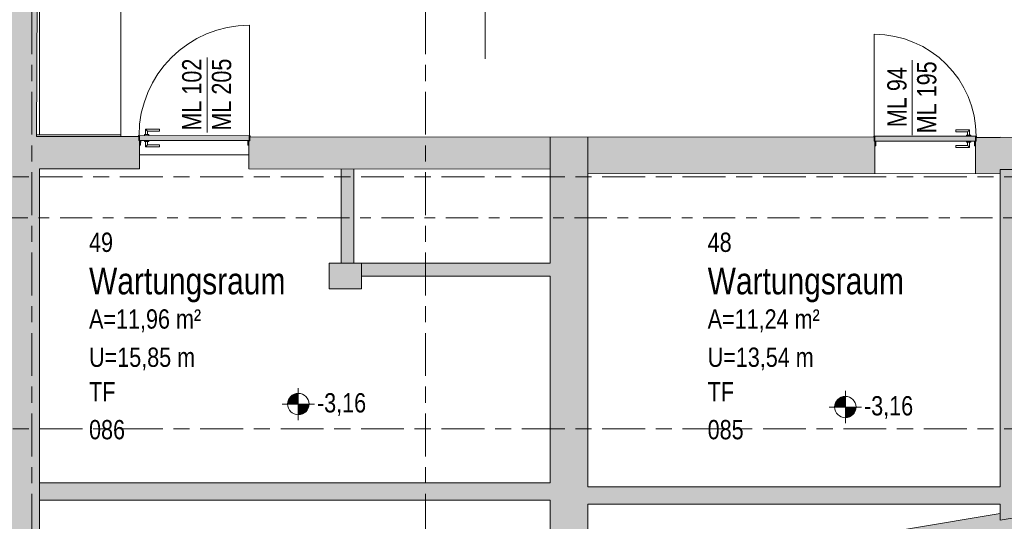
# Model space of a CAD drawing. Header units: metres. Extents: x 2 to 163, y -54 to 869.
# Tile 61 of 78: x 55.95 to 65.14, y -23.19 to -18.52. Entities that reach past the tile are written whole.
import ezdxf

# ---------------------------------------------------------------- set-up
doc = ezdxf.new("R2010")
doc.units = ezdxf.units.M
doc.linetypes.add('_Rasterlinie_', pattern=[0.75, 0.4, -0.1, 0.15, -0.1])
doc.linetypes.add('_Schnittlinie_', pattern=[0.6, 0.3, -0.1, 0.1, -0.1])
for name, color, linetype, lineweight in [('A_Geschossdecken', 7, 'Continuous', 5), ('A_Hoehenkoten', 124, 'Continuous', 5), ('A_Linien_Raumtrennung', 7, 'Continuous', 5), ('A_Raster', 128, 'Continuous', 5), ('A_Raum-Txt', 16, 'Continuous', 5), ('A_Symbol-S_A', 172, 'Continuous', 5), ('A_Tragwerksstützen', 7, 'Continuous', 5), ('A_Tuer', 128, 'Continuous', 5), ('A_Türen_Element', 128, 'Continuous', 5), ('A_Türen_Rahmen', 128, 'Continuous', 5), ('A_Wand', 244, 'Continuous', 5), ('A_Wand_Schraff', 1, 'Continuous', 5), ('A_Öffnung', 128, 'Continuous', 5)]:
    doc.layers.add(name, color=color, linetype=linetype, lineweight=lineweight)
doc.styles.add('Arial_1', font='arial.ttf', dxfattribs={"width": 0.8, "height": 0.18})
doc.styles.add('Arial_B', font='txt', dxfattribs={"width": 0.8, "height": 0.25})

# ---------------------------------------------------------------- blocks, each defined once
blk = doc.blocks.new('TU DF 1 - Stahl-Eckzarge flächenbündig - DL - 920 x 1940-8580542-AB-E-1 OK FFB')
at = {"layer": 'A_Tuer', "lineweight": 9}
h = blk.add_hatch(color=253, dxfattribs=at)
h.paths.add_polyline_path([(-0.475, -0.18), (-0.478, -0.178), (-0.478, -0.17), (-0.48, -0.17), (-0.48, -0.18)], flags=0)
h.paths.add_polyline_path([(-0.47, -0.09), (-0.47, -0.1), (-0.468, -0.1), (-0.468, -0.092), (-0.462, -0.092), (-0.462, -0.133), (-0.477, -0.133), (-0.477, -0.178), (-0.475, -0.18), (-0.475, -0.135), (-0.46, -0.135), (-0.46, -0.09)], flags=0)
h.paths.add_polyline_path([(0.475, -0.18), (0.48, -0.18), (0.48, -0.17), (0.478, -0.17), (0.478, -0.178)], flags=0)
h.paths.add_polyline_path([(0.46, -0.09), (0.46, -0.135), (0.475, -0.135), (0.475, -0.18), (0.477, -0.178), (0.477, -0.133), (0.462, -0.133), (0.462, -0.092), (0.468, -0.092), (0.468, -0.1), (0.47, -0.1), (0.47, -0.09)], flags=0)
blk.add_hatch(color=253, dxfattribs=at).paths.add_polyline_path([(-0.471, -0.135), (-0.471, -0.18), (0.471, -0.18), (0.471, -0.135), (-0.4552, -0.135)], flags=0)
at = {"layer": 'A_Tuer', "color": 250, "lineweight": 9}
for p, q in [((-0.415, -0.075), (-0.415, -0.125)), ((-0.285, -0.075), (-0.415, -0.075)), ((-0.415, -0.075), (-0.415, -0.125)), ((-0.285, -0.075), (-0.415, -0.075)), ((-0.285, -0.075), (-0.285, -0.095)), ((-0.285, -0.075), (-0.285, -0.095)), ((-0.425, -0.125), (-0.425, -0.135)), ((-0.425, -0.125), (-0.385, -0.125)), ((-0.425, -0.18), (-0.425, -0.19)), ((-0.395, -0.125), (-0.395, -0.095)), ((-0.395, -0.095), (-0.285, -0.095)), ((-0.395, -0.125), (-0.395, -0.095)), ((-0.395, -0.095), (-0.285, -0.095)), ((-0.385, -0.135), (-0.385, -0.125)), ((-0.385, -0.19), (-0.385, -0.18)), ((-0.385, -0.19), (-0.425, -0.19)), ((-0.415, -0.19), (-0.415, -0.24)), ((-0.415, -0.19), (-0.415, -0.24)), ((-0.415, -0.24), (-0.285, -0.24)), ((-0.415, -0.24), (-0.285, -0.24)), ((-0.395, -0.22), (-0.395, -0.19)), ((-0.395, -0.22), (-0.395, -0.19)), ((-0.285, -0.22), (-0.395, -0.22)), ((-0.285, -0.22), (-0.395, -0.22)), ((-0.285, -0.22), (-0.285, -0.24)), ((-0.285, -0.22), (-0.285, -0.24))]:
    blk.add_line(p, q, dxfattribs=at)
for points in [[(-0.395, -0.095), (-0.395, -0.095), (-0.3952, -0.0948), (-0.3957, -0.0943), (-0.3963, -0.0937), (-0.3969, -0.0931), (-0.3975, -0.0925), (-0.3981, -0.0919), (-0.3989, -0.0911), (-0.3998, -0.0902), (-0.4006, -0.0894), (-0.4012, -0.0888), (-0.4018, -0.0882), (-0.4024, -0.0876), (-0.403, -0.087), (-0.4037, -0.0863), (-0.4043, -0.0857), (-0.405, -0.085), (-0.4057, -0.0843), (-0.4063, -0.0837), (-0.407, -0.083), (-0.4076, -0.0824), (-0.4082, -0.0818), (-0.4088, -0.0812), (-0.4094, -0.0806), (-0.41, -0.08), (-0.4106, -0.0794), (-0.4113, -0.0787), (-0.4119, -0.0781), (-0.4125, -0.0775), (-0.4131, -0.0769), (-0.4137, -0.0763), (-0.4143, -0.0757), (-0.4148, -0.0752), (-0.415, -0.075), (-0.415, -0.075)], [(-0.395, -0.095), (-0.395, -0.095), (-0.3952, -0.0948), (-0.3957, -0.0943), (-0.3963, -0.0937), (-0.3969, -0.0931), (-0.3975, -0.0925), (-0.3981, -0.0919), (-0.3989, -0.0911), (-0.3998, -0.0902), (-0.4006, -0.0894), (-0.4012, -0.0888), (-0.4018, -0.0882), (-0.4024, -0.0876), (-0.403, -0.087), (-0.4037, -0.0863), (-0.4043, -0.0857), (-0.405, -0.085), (-0.4057, -0.0843), (-0.4063, -0.0837), (-0.407, -0.083), (-0.4076, -0.0824), (-0.4082, -0.0818), (-0.4088, -0.0812), (-0.4094, -0.0806), (-0.41, -0.08), (-0.4106, -0.0794), (-0.4113, -0.0787), (-0.4119, -0.0781), (-0.4125, -0.0775), (-0.4131, -0.0769), (-0.4137, -0.0763), (-0.4143, -0.0757), (-0.4148, -0.0752), (-0.415, -0.075), (-0.415, -0.075)], [(-0.415, -0.24), (-0.415, -0.24), (-0.4148, -0.2398), (-0.4143, -0.2393), (-0.4137, -0.2387), (-0.4131, -0.2381), (-0.4125, -0.2375), (-0.4119, -0.2369), (-0.4111, -0.2361), (-0.4102, -0.2352), (-0.4094, -0.2344), (-0.4088, -0.2338), (-0.4082, -0.2332), (-0.4076, -0.2326), (-0.407, -0.232), (-0.4063, -0.2313), (-0.4057, -0.2307), (-0.405, -0.23), (-0.4043, -0.2293), (-0.4037, -0.2287), (-0.403, -0.228), (-0.4024, -0.2274), (-0.4018, -0.2268), (-0.4012, -0.2262), (-0.4006, -0.2256), (-0.4, -0.225), (-0.3994, -0.2244), (-0.3987, -0.2237), (-0.3981, -0.2231), (-0.3975, -0.2225), (-0.3969, -0.2219), (-0.3963, -0.2213), (-0.3957, -0.2207), (-0.3952, -0.2202), (-0.395, -0.22), (-0.395, -0.22)], [(-0.415, -0.24), (-0.415, -0.24), (-0.4148, -0.2398), (-0.4143, -0.2393), (-0.4137, -0.2387), (-0.4131, -0.2381), (-0.4125, -0.2375), (-0.4119, -0.2369), (-0.4111, -0.2361), (-0.4102, -0.2352), (-0.4094, -0.2344), (-0.4088, -0.2338), (-0.4082, -0.2332), (-0.4076, -0.2326), (-0.407, -0.232), (-0.4063, -0.2313), (-0.4057, -0.2307), (-0.405, -0.23), (-0.4043, -0.2293), (-0.4037, -0.2287), (-0.403, -0.228), (-0.4024, -0.2274), (-0.4018, -0.2268), (-0.4012, -0.2262), (-0.4006, -0.2256), (-0.4, -0.225), (-0.3994, -0.2244), (-0.3987, -0.2237), (-0.3981, -0.2231), (-0.3975, -0.2225), (-0.3969, -0.2219), (-0.3963, -0.2213), (-0.3957, -0.2207), (-0.3952, -0.2202), (-0.395, -0.22), (-0.395, -0.22)]]:
    blk.add_open_spline(points, degree=3, knots=[0, 0, 0, 0, 0.083333, 0.125, 0.166667, 0.208333, 0.229167, 0.25, 0.291667, 0.333333, 0.354167, 0.375, 0.395833, 0.416667, 0.4375, 0.458333, 0.479167, 0.5, 0.520833, 0.541667, 0.5625, 0.583333, 0.604167, 0.625, 0.645833, 0.666667, 0.6875, 0.708333, 0.75, 0.770833, 0.791667, 0.833333, 0.875, 0.916667, 1, 1, 1, 1], dxfattribs=at)
at = {"layer": 'A_Türen_Element', "color": 250, "lineweight": 9}
for p, q in [((0.471, -0.135), (-0.471, -0.135)), ((-0.471, -0.135), (-0.471, -0.18)), ((-0.471, -0.18), (0.471, -0.18)), ((0.471, -0.18), (0.471, -0.135))]:
    blk.add_line(p, q, dxfattribs=at)
at = {"layer": 'A_Türen_Rahmen', "color": 250, "lineweight": 9}
for p, q in [((-0.47, -0.09), (-0.46, -0.09)), ((-0.47, -0.1), (-0.47, -0.09)), ((-0.46, -0.09), (-0.46, -0.135)), ((0.46, -0.09), (0.47, -0.09)), ((0.46, -0.135), (0.46, -0.09)), ((0.47, -0.09), (0.47, -0.1)), ((-0.48, -0.17), (-0.478, -0.17)), ((-0.48, -0.18), (-0.48, -0.17)), ((-0.475, -0.18), (-0.48, -0.18)), ((-0.478, -0.17), (-0.478, -0.178)), ((-0.478, -0.178), (-0.477, -0.178)), ((-0.477, -0.133), (-0.462, -0.133)), ((-0.477, -0.178), (-0.477, -0.133)), ((-0.475, -0.135), (-0.475, -0.18)), ((-0.46, -0.135), (-0.475, -0.135)), ((-0.468, -0.1), (-0.47, -0.1)), ((-0.468, -0.092), (-0.468, -0.1)), ((-0.462, -0.092), (-0.468, -0.092)), ((-0.462, -0.133), (-0.462, -0.092)), ((0.475, -0.135), (0.46, -0.135)), ((0.462, -0.092), (0.462, -0.133)), ((0.468, -0.092), (0.462, -0.092)), ((0.462, -0.133), (0.477, -0.133)), ((0.468, -0.1), (0.468, -0.092)), ((0.47, -0.1), (0.468, -0.1)), ((0.475, -0.18), (0.475, -0.135)), ((0.48, -0.18), (0.475, -0.18)), ((0.477, -0.133), (0.477, -0.178)), ((0.477, -0.178), (0.478, -0.178)), ((0.478, -0.17), (0.48, -0.17)), ((0.478, -0.178), (0.478, -0.17)), ((0.48, -0.17), (0.48, -0.18))]:
    blk.add_line(p, q, dxfattribs=at)
at = {"layer": 'A_Öffnung', "color": 250, "lineweight": 9}
blk.add_line((0.475, -0.18), (0.475, -1.13), dxfattribs=at)
blk.add_arc((0.475, -0.18), 0.95, 180, 270, dxfattribs=at)
blk = doc.blocks.new('TU DF 1 - Stahl-Eckzarge flächenbündig - DL - 1020 x 2040-8580515-AB-E-1 OK FFB')
at = {"layer": 'A_Tuer', "lineweight": 9}
h = blk.add_hatch(color=253, dxfattribs=at)
h.paths.add_polyline_path([(0.515, 0.16), (0.518, 0.158), (0.518, 0.15), (0.52, 0.15), (0.52, 0.16)], flags=0)
h.paths.add_polyline_path([(0.51, 0.07), (0.51, 0.08), (0.508, 0.08), (0.508, 0.072), (0.502, 0.072), (0.502, 0.113), (0.517, 0.113), (0.517, 0.158), (0.515, 0.16), (0.515, 0.115), (0.5, 0.115), (0.5, 0.07)], flags=0)
h.paths.add_polyline_path([(-0.515, 0.16), (-0.52, 0.16), (-0.52, 0.15), (-0.518, 0.15), (-0.518, 0.158)], flags=0)
h.paths.add_polyline_path([(-0.5, 0.07), (-0.5, 0.115), (-0.515, 0.115), (-0.515, 0.16), (-0.517, 0.158), (-0.517, 0.113), (-0.502, 0.113), (-0.502, 0.072), (-0.508, 0.072), (-0.508, 0.08), (-0.51, 0.08), (-0.51, 0.07)], flags=0)
blk.add_hatch(color=253, dxfattribs=at).paths.add_polyline_path([(0.511, 0.115), (0.511, 0.16), (-0.511, 0.16), (-0.511, 0.115), (0.2006, 0.115)], flags=0)
at = {"layer": 'A_Tuer', "color": 250, "lineweight": 9}
for p, q in [((-0.455, 0.22), (-0.455, 0.17)), ((-0.325, 0.22), (-0.455, 0.22)), ((-0.455, 0.22), (-0.455, 0.17)), ((-0.325, 0.22), (-0.455, 0.22)), ((-0.435, 0.17), (-0.435, 0.2)), ((-0.435, 0.2), (-0.325, 0.2)), ((-0.435, 0.17), (-0.435, 0.2)), ((-0.435, 0.2), (-0.325, 0.2)), ((-0.325, 0.22), (-0.325, 0.2)), ((-0.325, 0.22), (-0.325, 0.2)), ((-0.465, 0.17), (-0.465, 0.16)), ((-0.465, 0.17), (-0.425, 0.17)), ((-0.465, 0.115), (-0.465, 0.105)), ((-0.425, 0.105), (-0.465, 0.105)), ((-0.455, 0.105), (-0.455, 0.055)), ((-0.455, 0.105), (-0.455, 0.055)), ((-0.435, 0.075), (-0.435, 0.105)), ((-0.435, 0.075), (-0.435, 0.105)), ((-0.425, 0.16), (-0.425, 0.17)), ((-0.425, 0.105), (-0.425, 0.115)), ((-0.455, 0.055), (-0.325, 0.055)), ((-0.455, 0.055), (-0.325, 0.055)), ((-0.325, 0.075), (-0.435, 0.075)), ((-0.325, 0.075), (-0.435, 0.075)), ((-0.325, 0.075), (-0.325, 0.055)), ((-0.325, 0.075), (-0.325, 0.055))]:
    blk.add_line(p, q, dxfattribs=at)
for points in [[(-0.435, 0.2), (-0.435, 0.2), (-0.4352, 0.2002), (-0.4357, 0.2007), (-0.4363, 0.2013), (-0.4369, 0.2019), (-0.4375, 0.2025), (-0.4381, 0.2031), (-0.4389, 0.2039), (-0.4398, 0.2048), (-0.4406, 0.2056), (-0.4412, 0.2062), (-0.4418, 0.2068), (-0.4424, 0.2074), (-0.443, 0.208), (-0.4437, 0.2087), (-0.4443, 0.2093), (-0.445, 0.21), (-0.4457, 0.2107), (-0.4463, 0.2113), (-0.447, 0.212), (-0.4476, 0.2126), (-0.4482, 0.2132), (-0.4488, 0.2138), (-0.4494, 0.2144), (-0.45, 0.215), (-0.4506, 0.2156), (-0.4513, 0.2163), (-0.4519, 0.2169), (-0.4525, 0.2175), (-0.4531, 0.2181), (-0.4537, 0.2187), (-0.4543, 0.2193), (-0.4548, 0.2198), (-0.455, 0.22), (-0.455, 0.22)], [(-0.435, 0.2), (-0.435, 0.2), (-0.4352, 0.2002), (-0.4357, 0.2007), (-0.4363, 0.2013), (-0.4369, 0.2019), (-0.4375, 0.2025), (-0.4381, 0.2031), (-0.4389, 0.2039), (-0.4398, 0.2048), (-0.4406, 0.2056), (-0.4412, 0.2062), (-0.4418, 0.2068), (-0.4424, 0.2074), (-0.443, 0.208), (-0.4437, 0.2087), (-0.4443, 0.2093), (-0.445, 0.21), (-0.4457, 0.2107), (-0.4463, 0.2113), (-0.447, 0.212), (-0.4476, 0.2126), (-0.4482, 0.2132), (-0.4488, 0.2138), (-0.4494, 0.2144), (-0.45, 0.215), (-0.4506, 0.2156), (-0.4513, 0.2163), (-0.4519, 0.2169), (-0.4525, 0.2175), (-0.4531, 0.2181), (-0.4537, 0.2187), (-0.4543, 0.2193), (-0.4548, 0.2198), (-0.455, 0.22), (-0.455, 0.22)], [(-0.455, 0.055), (-0.455, 0.055), (-0.4548, 0.0552), (-0.4543, 0.0557), (-0.4537, 0.0563), (-0.4531, 0.0569), (-0.4525, 0.0575), (-0.4519, 0.0581), (-0.4511, 0.0589), (-0.4502, 0.0598), (-0.4494, 0.0606), (-0.4488, 0.0612), (-0.4482, 0.0618), (-0.4476, 0.0624), (-0.447, 0.063), (-0.4463, 0.0637), (-0.4457, 0.0643), (-0.445, 0.065), (-0.4443, 0.0657), (-0.4437, 0.0663), (-0.443, 0.067), (-0.4424, 0.0676), (-0.4418, 0.0682), (-0.4412, 0.0688), (-0.4406, 0.0694), (-0.44, 0.07), (-0.4394, 0.0706), (-0.4387, 0.0713), (-0.4381, 0.0719), (-0.4375, 0.0725), (-0.4369, 0.0731), (-0.4363, 0.0737), (-0.4357, 0.0743), (-0.4352, 0.0748), (-0.435, 0.075), (-0.435, 0.075)], [(-0.455, 0.055), (-0.455, 0.055), (-0.4548, 0.0552), (-0.4543, 0.0557), (-0.4537, 0.0563), (-0.4531, 0.0569), (-0.4525, 0.0575), (-0.4519, 0.0581), (-0.4511, 0.0589), (-0.4502, 0.0598), (-0.4494, 0.0606), (-0.4488, 0.0612), (-0.4482, 0.0618), (-0.4476, 0.0624), (-0.447, 0.063), (-0.4463, 0.0637), (-0.4457, 0.0643), (-0.445, 0.065), (-0.4443, 0.0657), (-0.4437, 0.0663), (-0.443, 0.067), (-0.4424, 0.0676), (-0.4418, 0.0682), (-0.4412, 0.0688), (-0.4406, 0.0694), (-0.44, 0.07), (-0.4394, 0.0706), (-0.4387, 0.0713), (-0.4381, 0.0719), (-0.4375, 0.0725), (-0.4369, 0.0731), (-0.4363, 0.0737), (-0.4357, 0.0743), (-0.4352, 0.0748), (-0.435, 0.075), (-0.435, 0.075)]]:
    blk.add_open_spline(points, degree=3, knots=[0, 0, 0, 0, 0.083333, 0.125, 0.166667, 0.208333, 0.229167, 0.25, 0.291667, 0.333333, 0.354167, 0.375, 0.395833, 0.416667, 0.4375, 0.458333, 0.479167, 0.5, 0.520833, 0.541667, 0.5625, 0.583333, 0.604167, 0.625, 0.645833, 0.666667, 0.6875, 0.708333, 0.75, 0.770833, 0.791667, 0.833333, 0.875, 0.916667, 1, 1, 1, 1], dxfattribs=at)
at = {"layer": 'A_Türen_Element', "color": 250, "lineweight": 9}
for p, q in [((-0.511, 0.16), (0.511, 0.16)), ((-0.511, 0.115), (-0.511, 0.16)), ((0.511, 0.115), (-0.511, 0.115)), ((0.511, 0.16), (0.511, 0.115))]:
    blk.add_line(p, q, dxfattribs=at)
at = {"layer": 'A_Türen_Rahmen', "color": 250, "lineweight": 9}
for p, q in [((-0.515, 0.16), (-0.52, 0.16)), ((-0.52, 0.16), (-0.52, 0.15)), ((-0.52, 0.15), (-0.518, 0.15)), ((-0.518, 0.15), (-0.518, 0.158)), ((-0.518, 0.158), (-0.517, 0.158)), ((-0.517, 0.158), (-0.517, 0.113)), ((-0.517, 0.113), (-0.502, 0.113)), ((-0.515, 0.115), (-0.515, 0.16)), ((-0.5, 0.115), (-0.515, 0.115)), ((-0.502, 0.113), (-0.502, 0.072)), ((-0.5, 0.07), (-0.5, 0.115)), ((0.515, 0.115), (0.5, 0.115)), ((0.5, 0.115), (0.5, 0.07)), ((0.502, 0.072), (0.502, 0.113)), ((0.502, 0.113), (0.517, 0.113)), ((0.52, 0.16), (0.515, 0.16)), ((0.515, 0.16), (0.515, 0.115)), ((0.517, 0.113), (0.517, 0.158)), ((0.517, 0.158), (0.518, 0.158)), ((0.518, 0.158), (0.518, 0.15)), ((0.518, 0.15), (0.52, 0.15)), ((0.52, 0.15), (0.52, 0.16)), ((-0.508, 0.08), (-0.51, 0.08)), ((-0.51, 0.08), (-0.51, 0.07)), ((-0.51, 0.07), (-0.5, 0.07)), ((-0.508, 0.072), (-0.508, 0.08)), ((-0.502, 0.072), (-0.508, 0.072)), ((0.5, 0.07), (0.51, 0.07)), ((0.508, 0.072), (0.502, 0.072)), ((0.51, 0.08), (0.508, 0.08)), ((0.508, 0.08), (0.508, 0.072)), ((0.51, 0.07), (0.51, 0.08))]:
    blk.add_line(p, q, dxfattribs=at)
at = {"layer": 'A_Öffnung', "color": 250, "lineweight": 9}
blk.add_line((0.515, 0.16), (0.515, 1.19), dxfattribs=at)
blk.add_arc((0.515, 0.16), 1.03, 90, 180, dxfattribs=at)
blk = doc.blocks.new('STB Stütze - rechteckig1 - STB 300 x 240-8104273-AB-E-1 OK FFB')
at = {"layer": 'A_Tragwerksstützen', "lineweight": 9}
blk.add_hatch(color=253, dxfattribs=at).paths.add_polyline_path([(-0.1311, -0.12), (0.15, -0.12), (0.15, 0.12), (-0.15, 0.12), (-0.15, -0.12)], flags=0)
at = {"layer": 'A_Tragwerksstützen', "color": 250, "lineweight": 9}
for p, q in [((0.15, 0.12), (-0.15, 0.12)), ((-0.15, 0.12), (-0.15, -0.12)), ((0.15, -0.12), (0.15, 0.12)), ((-0.15, -0.12), (0.15, -0.12))]:
    blk.add_line(p, q, dxfattribs=at)
blk = doc.blocks.new('Beschriftung Türen DL oder ML - Durchgangslichte mit Kennzeichen-6113498-AB-E-1 OK FFB')
at = {"layer": 'A_Tuer'}
blk.add_line((0, 0.003493), (0, -0.003507), dxfattribs=at)
blk = doc.blocks.new('Höhenkoten - Kreuz gefüllt-6114407-AB-E-1 OK FFB')
at = {"layer": 'A_Hoehenkoten'}
h = blk.add_hatch(color=256, dxfattribs=at)
edge = h.paths.add_edge_path(flags=0)
edge.add_line((0.001, 0.0014), (0, 0.0014))
edge.add_line((0, 0.0014), (0, 0.0024))
edge.add_arc((0, 0.0014), 0.001, 0, 90, ccw=False)
h = blk.add_hatch(color=256, dxfattribs=at)
edge = h.paths.add_edge_path(flags=0)
edge.add_line((-0.001, 0.0014), (0, 0.0014))
edge.add_line((0, 0.0014), (0, 0.0004))
edge.add_arc((0, 0.0014), 0.001, 180, 270, ccw=False)
for p, q in [((0, 0.0029), (0, -0.0001)), ((0, 0.0014), (0, 0.0024)), ((0, 0.0024), (0, 0.0014)), ((0, 0.0024), (0, 0.0014)), ((0, 0.0014), (0, 0.0024)), ((-0.0015, 0.0014), (0.0015, 0.0014)), ((-0.001, 0.0014), (0, 0.0014)), ((0, 0.0014), (-0.001, 0.0014)), ((0, 0.0014), (-0.001, 0.0014)), ((-0.001, 0.0014), (0, 0.0014)), ((0.001, 0.0014), (0, 0.0014)), ((0, 0.0014), (0, 0.0004)), ((0, 0.0004), (0, 0.0014)), ((0, 0.0014), (0.001, 0.0014)), ((0, 0.0014), (0.001, 0.0014)), ((0.001, 0.0014), (0, 0.0014)), ((0, 0.0014), (0, 0.0004)), ((0, 0.0004), (0, 0.0014))]:
    blk.add_line(p, q, dxfattribs=at)
for start, end in [(90, 180), (90, 180), (360, 90), (360, 90), (180, 270), (180, 270), (270, 0), (270, 360)]:
    blk.add_arc((0, 0.0014), 0.001, start, end, dxfattribs=at)

msp = doc.modelspace()

# ---------------------------------------------------------------- hatches: boundary and pattern name
at = {"layer": 'A_Wand_Schraff', "lineweight": 9}
for points in [[(56.1062, -19.606), (56.1182, -17.0521), (56.0894, -17.0521), (56.0894, -16.8031), (55.8694, -16.8021), (55.8562, -19.6058)], [(55.8548, -24.6782), (56.1348, -24.6438), (56.1348, -19.606), (55.8548, -19.6058), (55.8548, -23.7712), (55.8642, -23.7715), (55.8564, -24.53)], [(60.8999, -23.7565), (61.2499, -23.7135), (61.2499, -19.6102), (60.8999, -19.6099), (60.8999, -22.9959)], [(59.0679, -20.7873), (59.0679, -19.9084), (58.9479, -19.9083), (58.9479, -20.7873)], [(65.0972, -23.1815), (65.4572, -23.1216), (65.4572, -19.9139), (65.0972, -19.9129), (65.0972, -23.1206)], [(60.8999, -20.9067), (60.8999, -20.7867), (59.1379, -20.7867), (59.1379, -20.9067)], [(65.0972, -23.4248), (68.7689, -22.8142), (69.4223, -22.4622), (65.0972, -23.1815)], [(60.8999, -22.9959), (60.8999, -22.8359), (56.1348, -22.8359), (56.1348, -22.9959), (58.8568, -22.9959)], [(65.0972, -23.0334), (65.0972, -22.8734), (61.2499, -22.8734), (61.2499, -23.0334), (63.1684, -23.0334)], [(62.3709, -23.878), (62.3927, -23.8745), (65.0972, -23.4248), (65.0972, -23.1206), (62.328, -23.5811), (62.3705, -23.8754)]]:
    msp.add_hatch(color=253, dxfattribs=at).paths.add_polyline_path(points, flags=0)
h = msp.add_hatch(color=253, dxfattribs=at)
h.paths.add_polyline_path([(60.8999, -19.9099), (60.8999, -19.6099), (58.0954, -19.6076), (58.0954, -19.6446), (58.0884, -19.6446), (58.0883, -19.9076), (59.0679, -19.9084)], flags=0)
h.paths.add_polyline_path([(57.0681, -19.9068), (57.0674, -19.6438), (57.0614, -19.6438), (57.0604, -19.6068), (56.1348, -19.606), (56.1348, -19.906), (56.9705, -19.9067)], flags=0)
h.paths.add_polyline_path([(58.0934, -19.6426), (58.0934, -19.6076), (58.0894, -19.608), (58.0894, -19.6426)], flags=0)
h.paths.add_polyline_path([(57.0674, -19.6418), (57.0674, -19.6068), (57.0634, -19.6068), (57.0634, -19.6418)], flags=0)
h = msp.add_hatch(color=253, dxfattribs=at)
h.paths.add_polyline_path([(65.0972, -19.9533), (65.0972, -19.6133), (64.8745, -19.6131), (64.8744, -19.6501), (64.8674, -19.6501), (64.8672, -19.9531), (65.0547, -19.9532)], flags=0)
h.paths.add_polyline_path([(63.9272, -19.9523), (63.9264, -19.6493), (63.9204, -19.6493), (63.9195, -19.6123), (63.1684, -19.6117), (61.2499, -19.6102), (61.2499, -19.9502), (63.9264, -19.9523)], flags=0)
h.paths.add_polyline_path([(64.8724, -19.6481), (64.8724, -19.6131), (64.8685, -19.6131), (64.8685, -19.6481)], flags=0)
h.paths.add_polyline_path([(63.9264, -19.6473), (63.9264, -19.6123), (63.9225, -19.613), (63.9225, -19.6473)], flags=0)
h = msp.add_hatch(color=253, dxfattribs=at)
h.paths.add_polyline_path([(79.6019, -19.9518), (79.6019, -19.6518), (74.3396, -19.6377), (74.3399, -19.9007), (74.3459, -19.9007), (74.3468, -19.9377), (79.2238, -19.9508)], flags=0)
h.paths.add_polyline_path([(74.3438, -19.9377), (74.3438, -19.9027), (74.3399, -19.9027), (74.3399, -19.9377), (74.3438, -19.9377)], flags=0)
h.paths.add_polyline_path([(73.3378, -19.935), (73.3378, -19.9), (73.3339, -19.9), (73.3339, -19.935), (73.3378, -19.935)], flags=0)
h.paths.add_polyline_path([(73.3318, -19.935), (73.3319, -19.898), (73.3389, -19.898), (73.3396, -19.635), (72.6622, -19.6332), (72.6621, -19.6702), (72.6551, -19.6702), (72.655, -19.9332), (73.3318, -19.935)], flags=0)
h.paths.add_polyline_path([(71.6343, -19.9304), (71.6341, -19.6674), (71.6281, -19.6674), (71.6272, -19.6304), (68.7914, -19.6228), (68.7913, -19.6598), (68.7843, -19.6598), (68.7836, -19.9228), (71.6341, -19.9304)], flags=0)
h.paths.add_polyline_path([(67.7636, -19.92), (67.7633, -19.657), (67.7573, -19.657), (67.7564, -19.62), (65.0972, -19.6133), (65.0972, -19.9129), (67.7633, -19.92)], flags=0)
h.paths.add_polyline_path([(72.6601, -19.6682), (72.6601, -19.6332), (72.6562, -19.6332), (72.6562, -19.6682)], flags=0)
h.paths.add_polyline_path([(71.6341, -19.6654), (71.6341, -19.6304), (71.6302, -19.6311), (71.6302, -19.6654)], flags=0)
h.paths.add_polyline_path([(68.7893, -19.6578), (68.7893, -19.6228), (68.7854, -19.6233), (68.7854, -19.6578)], flags=0)
h.paths.add_polyline_path([(67.7633, -19.655), (67.7633, -19.62), (67.7594, -19.6207), (67.7594, -19.655)], flags=0)

# ---------------------------------------------------------------- linework, layer by layer
at = {"layer": 'A_Geschossdecken', "color": 253, "lineweight": 9}
for p, q in [((56.8926, -17.0602), (56.8926, -19.6066)), ((58.0882, -19.7776), (57.0682, -19.7768))]:
    msp.add_line(p, q, dxfattribs=at)
at = {"layer": 'A_Linien_Raumtrennung', "color": 250, "lineweight": 9}
for p, q in [((56.1348, -19.5888), (56.1348, -17.0521)), ((56.8926, -17.0602), (56.8926, -19.6066))]:
    msp.add_line(p, q, dxfattribs=at)
at = {"layer": 'A_Raster', "linetype": '_Rasterlinie_', "lineweight": 9}
for p, q in [((56.0619, 37.0621), (56.0619, -53.073)), ((59.7369, 37.0621), (59.7369, -53.073)), ((87.2847, -19.9826), (15.4272, -19.9826)), ((87.2847, -22.3326), (15.4272, -22.3326))]:
    msp.add_line(p, q, dxfattribs=at)
at = {"layer": 'A_Raum-Txt'}
msp.add_line((60.2929, -18.8812), (60.2929, -17.2402), dxfattribs=at)
at = {"layer": 'A_Symbol-S_A', "linetype": '_Schnittlinie_', "lineweight": 9}
msp.add_line((22.7262, -20.3624), (86.0189, -20.3624), dxfattribs=at)
at = {"layer": 'A_Wand', "color": 250, "lineweight": 9}
for p, q in [((56.1062, -19.606), (56.1182, -17.0521)), ((56.1061, -19.5888), (56.8926, -19.5909)), ((57.0584, -19.6068), (56.1062, -19.606)), ((57.0674, -19.6068), (57.0634, -19.6068)), ((57.0683, -19.6768), (57.0684, -19.6438)), ((58.0884, -19.6446), (58.0883, -19.6776)), ((58.0934, -19.6076), (58.0894, -19.6076)), ((63.9175, -19.6123), (58.0984, -19.6076)), ((60.8999, -19.6099), (60.8999, -20.7867)), ((61.2499, -22.8734), (61.2499, -19.6102)), ((63.9265, -19.6123), (63.9225, -19.6123)), ((63.9274, -19.6823), (63.9274, -19.6493)), ((64.8674, -19.6501), (64.8674, -19.6831)), ((64.8725, -19.6131), (64.8685, -19.6131)), ((65.0972, -19.6133), (64.8775, -19.6131)), ((67.7544, -19.62), (65.0972, -19.6129)), ((65.0972, -19.6129), (65.0972, -19.6133)), ((57.0681, -19.9068), (57.0683, -19.6868)), ((58.0883, -19.6876), (58.0881, -19.9076)), ((63.9272, -19.9523), (63.9274, -19.6923)), ((64.8674, -19.6931), (64.8672, -19.9531)), ((56.1348, -24.3416), (56.1348, -19.906)), ((56.1348, -19.906), (57.0681, -19.9068)), ((58.0881, -19.9076), (60.8999, -19.9099)), ((58.9479, -19.9083), (58.9479, -20.7873)), ((59.0679, -20.7873), (59.0679, -19.9084)), ((67.7636, -19.92), (65.0972, -19.9129)), ((65.0972, -19.9129), (65.0972, -22.8734)), ((61.2499, -19.9502), (65.0972, -19.9533)), ((58.9479, -20.7873), (59.0679, -20.7873)), ((60.8999, -20.7867), (59.1379, -20.7867)), ((59.1379, -20.7867), (59.1379, -20.9067)), ((59.1379, -20.9067), (60.8999, -20.9067)), ((60.8999, -20.9067), (60.8999, -22.8359)), ((69.4223, -22.4622), (65.0972, -23.1815)), ((60.8999, -22.8359), (56.1348, -22.8359)), ((65.0972, -22.8734), (61.2499, -22.8734)), ((56.1348, -22.9959), (60.8999, -22.9959)), ((60.8999, -22.9959), (60.8999, -23.7565)), ((61.2499, -23.7135), (61.2499, -23.0334)), ((61.2499, -23.0334), (65.0972, -23.0334)), ((65.0972, -23.0334), (65.0972, -23.1815)), ((65.0972, -23.1206), (62.328, -23.5811)), ((65.0972, -23.1815), (65.4572, -23.1216))]:
    msp.add_line(p, q, dxfattribs=at)

# ---------------------------------------------------------------- block references
at = {"layer": 'A_Hoehenkoten', "extrusion": (0, 0, -1), "xscale": 99.99999999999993, "yscale": 99.99999999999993, "zscale": 99.99999999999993}
for p in [(-58.5492, -22.2405), (-63.6527, -22.2683)]:
    msp.add_blockref('Höhenkoten - Kreuz gefüllt-6114407-AB-E-1 OK FFB', p, dxfattribs=at)
at = {"layer": 'A_Tragwerksstützen', "color": 250, "lineweight": 9}
msp.add_blockref('STB Stütze - rechteckig1 - STB 300 x 240-8104273-AB-E-1 OK FFB', (58.9879, -20.9067), dxfattribs=at)
at = {"layer": 'A_Tuer', "color": 250, "lineweight": 9}
for name, p, rotation in [('TU DF 1 - Stahl-Eckzarge flächenbündig - DL - 1020 x 2040-8580515-AB-E-1 OK FFB', (57.5783, -19.7572), 359.9536470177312), ('TU DF 1 - Stahl-Eckzarge flächenbündig - DL - 920 x 1940-8580542-AB-E-1 OK FFB', (64.3973, -19.7827), 179.9536470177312)]:
    msp.add_blockref(name, p, dxfattribs=dict(at, rotation=rotation))
at = {"layer": 'A_Tuer', "xscale": 99.99999999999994, "yscale": 99.99999999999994, "zscale": 99.99999999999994, "rotation": 359.9536470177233}
for p in [(57.6983, -19.2172), (64.2773, -19.2427)]:
    msp.add_blockref('Beschriftung Türen DL oder ML - Durchgangslichte mit Kennzeichen-6113498-AB-E-1 OK FFB', p, dxfattribs=at)

# ---------------------------------------------------------------- texts
at = {"layer": 'A_Hoehenkoten', "char_height": 0.18, "width": 0.542095, "attachment_point": 1, "line_spacing_factor": 0.941778, "style": 'Arial_1'}
for insert in [(58.7233, -21.9984), (63.8268, -22.0262)]:
    msp.add_mtext('-3,16', dxfattribs=dict(at, insert=insert))
at = {"layer": 'A_Raum-Txt', "attachment_point": 1}
for s, insert, char_height, width, style in [('49', (56.5969, -20.5015), 0.18, 0.269367, 'Arial_1'), ('48', (62.3683, -20.5015), 0.18, 0.269367, 'Arial_1'), ('Wartungsraum', (56.5969, -20.8269), 0.25, 2.379408, 'Arial_B'), ('Wartungsraum', (62.3683, -20.8269), 0.25, 2.379408, 'Arial_B'), ('A=11,96 m²', (56.5969, -21.2168), 0.18, 1.244219, 'Arial_1'), ('A=11,24 m²', (62.3683, -21.2168), 0.18, 1.244219, 'Arial_1'), ('U=15,85 m', (56.5969, -21.5734), 0.18, 1.180084, 'Arial_1'), ('U=13,54 m', (62.3683, -21.5734), 0.18, 1.180084, 'Arial_1'), ('TF', (56.5969, -21.896), 0.18, 0.295021, 'Arial_1'), ('TF', (62.3683, -21.896), 0.18, 0.295021, 'Arial_1'), ('086', (56.5969, -22.2487), 0.18, 0.40405, 'Arial_1'), ('085', (62.3683, -22.2487), 0.18, 0.40405, 'Arial_1')]:
    msp.add_mtext(s, dxfattribs=dict(at, insert=insert, char_height=char_height, width=width, style=style))
at = {"layer": 'A_Tuer', "char_height": 0.18, "attachment_point": 1, "rotation": 90, "style": 'Arial_1'}
for s, insert, width in [('ML 102', (57.4649, -19.5502), 0.801687), ('ML 205', (57.7427, -19.5502), 0.801687), ('ML 195', (64.3218, -19.5757), 0.801687), ('ML 94', (64.0439, -19.5175), 0.667004)]:
    msp.add_mtext(s, dxfattribs=dict(at, insert=insert, width=width))

doc.saveas('drawing.dxf')
